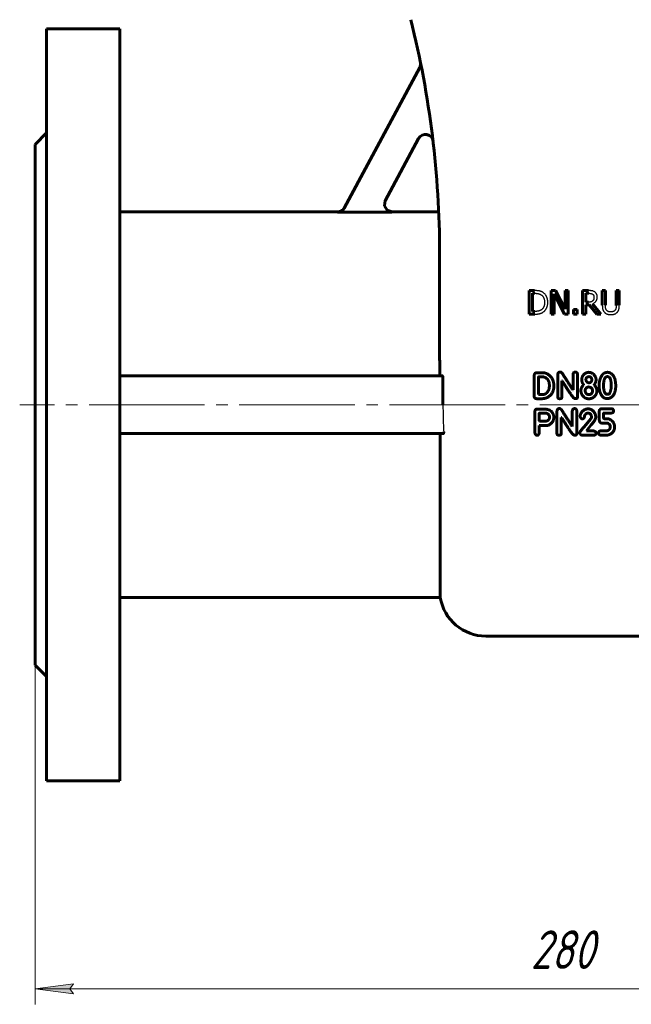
# Model space of a CAD drawing. Header units: millimetres. Extents: x 0 to 596, y 0 to 420.
# Tile 3 of 10: x 122 to 201, y 113 to 240. Entities that reach past the tile are written whole.
import ezdxf

# ---------------------------------------------------------------- set-up
doc = ezdxf.new("R2010")
doc.units = ezdxf.units.MM
for name, pattern in [('K5LT-1', [0]), ('K5LT_AXLED', [19.5, 15, -1.5, 1.5, -1.5]), ('K5LT_BASIC', [0]), ('K5LT_THIN', [0])]:
    doc.linetypes.add(name, pattern=pattern)
doc.layers.add('Системный слой', color=7, linetype='Continuous')
doc.layers.add('Системный слой (1)', color=7, linetype='Continuous', true_color=0x6c6c6c)
doc.styles.add('KDIMTEXTSTYLE', font='txt', dxfattribs={"width": 0.96, "oblique": 15, "height": 5})
doc.styles.add('KTEXTSTYLE', font='txt', dxfattribs={"width": 0.96, "height": 5})
doc.dimstyles.new('KDIMSTYLE (0.50)', dxfattribs={"dimtxt": 5, "dimasz": 1, "dimexe": 2, "dimexo": 0, "dimgap": 1, "dimtad": 1, "dimlfac": 2, "dimtxsty": 'KDIMTEXTSTYLE', "dimsah": 1, "dimcen": 0, "dimdle": 1, "dimadec": 0, "dimazin": 0, "dimtfac": 0.667, "dimtmove": 0, "dimatfit": 3, "dimfxl": 1, "dimtvp": 1, "dimtolj": 1, "dimtzin": 0, "dimarcsym": 0})

# ---------------------------------------------------------------- blocks, each defined once
blk = doc.blocks.new('U1')
at = {"layer": 'Системный слой (1)', "color": 143, "linetype": 'K5LT_BASIC', "lineweight": 60, "true_color": 0x33acca}
for p, q in [((169.51, 216.78), (169.42, 216.11)), ((169.42, 216.11), (169.76, 215.54)), ((169.76, 215.54), (170.39, 215.31))]:
    blk.add_line(p, q, dxfattribs=at)
blk = doc.blocks.new('U8')
at = {"layer": 'Системный слой (1)', "color": 143, "linetype": 'K5LT_BASIC', "lineweight": 60, "true_color": 0x33acca}
for p, q in [((163.31, 215.31), (135.06, 215.31)), ((176.44, 215.31), (170.39, 215.31))]:
    blk.add_line(p, q, dxfattribs=at)
blk = doc.blocks.new('D0')
at = {"layer": 'Системный слой (1)'}
for points in [[(129.06, 113.91), (128.56, 114.56), (129.06, 115.22), (124.06, 114.56)], [(264.06, 114.56), (259.06, 115.22), (259.56, 114.56), (259.06, 113.91)]]:
    blk.add_hatch(color=7, dxfattribs=at).paths.add_polyline_path(points)
at = {"layer": 'Системный слой (1)', "color": 7, "linetype": 'K5LT_THIN', "lineweight": 18, "true_color": 0xffffff}
for p, q in [((124.06, 156.56), (124.06, 112.56)), ((264.06, 156.56), (264.06, 112.56)), ((124.06, 114.56), (129.06, 115.22)), ((129.06, 115.22), (128.56, 114.56)), ((259.56, 114.56), (259.06, 115.22)), ((259.06, 115.22), (264.06, 114.56)), ((129.06, 113.91), (124.06, 114.56)), ((124.06, 114.56), (264.06, 114.56)), ((128.56, 114.56), (129.06, 113.91)), ((264.06, 114.56), (259.06, 113.91)), ((259.06, 113.91), (259.56, 114.56))]:
    blk.add_line(p, q, dxfattribs=at)
blk.add_wipeout([(188.38, 115.56), (188.38, 122.95), (199.28, 122.95), (199.28, 115.56)]).dxf.layer = 'Системный слой (1)'
at = {"layer": 'Системный слой (1)', "color": 7, "insert": (188.38, 122.15), "char_height": 5, "attachment_point": 1, "style": 'KTEXTSTYLE'}
blk.add_mtext('\\fArial|b0|c204|p34;\\H5.0;\\W1.000;\\Q15;\\fGOST Type AU|b0|i0|c204|p34;\\Q15;\\W0.960;280', dxfattribs=at)
blk = doc.blocks.new('KDIMARROW_01')
at = {"layer": 'Системный слой'}
blk.add_hatch(color=0, dxfattribs=at).paths.add_polyline_path([(-5, -0.66), (0, 0), (-5, 0.66), (-4.5, 0)])
at = {"layer": 'Системный слой', "color": 0, "linetype": 'K5LT_THIN', "lineweight": 18}
for p, q in [((-4.5, 0), (-5, 0.66)), ((-5, 0.66), (0, 0)), ((0, 0), (-5, -0.66)), ((-5, -0.66), (-4.5, 0))]:
    blk.add_line(p, q, dxfattribs=at)
at = {"layer": 'Системный слой (1)', "color": 0, "linetype": 'K5LT_THIN', "lineweight": 18}
blk.add_line((396.69, 190.31), (396.19, 190.31), dxfattribs=at)

msp = doc.modelspace()

# ---------------------------------------------------------------- linework, layer by layer
at = {"layer": 'Системный слой (1)', "color": 143, "linetype": 'K5LT_BASIC', "lineweight": 60, "true_color": 0x33acca}
for p, q in [((125.5574, 239.0581), (135.0574, 239.0581)), ((125.5574, 239.0581), (125.5574, 141.5581)), ((135.0574, 239.0581), (135.0574, 141.5581)), ((164.175, 215.805), (173.9724, 234.0535)), ((125.5574, 225.5581), (124.0574, 224.0581)), ((173.8334, 224.827), (169.4975, 216.7511)), ((124.0574, 224.0581), (124.0574, 156.5581)), ((163.2927, 215.2768), (170.3773, 215.2768)), ((176.5574, 197.3081), (176.5574, 209.9199)), ((188.1957, 205.1088), (188.1957, 202.0588)), ((188.8902, 205.1088), (188.1957, 205.1088)), ((188.6011, 204.7578), (188.91, 204.7578)), ((188.6011, 202.4098), (188.6011, 204.7578)), ((191.0406, 205.1088), (191.0406, 202.0588)), ((191.6165, 205.1088), (191.0406, 205.1088)), ((191.4187, 202.0588), (191.4187, 204.6886)), ((191.4187, 204.6886), (192.7682, 202.0588)), ((192.8449, 202.694), (191.6165, 205.1088)), ((192.8449, 205.1088), (192.8449, 202.694)), ((193.223, 205.1088), (192.8449, 205.1088)), ((193.223, 202.0588), (193.223, 205.1088)), ((195.8973, 205.1088), (195.1114, 205.1088)), ((195.1114, 205.1088), (195.1114, 202.0588)), ((195.5167, 203.611), (195.5167, 204.7578)), ((195.5167, 204.7578), (195.9196, 204.7578)), ((197.6769, 205.1088), (197.6769, 203.2056)), ((198.0823, 205.1088), (197.6769, 205.1088)), ((198.0823, 203.2056), (198.0823, 205.1088)), ((199.4787, 205.1088), (199.4787, 203.1957)), ((199.8841, 205.1088), (199.4787, 205.1088)), ((199.8841, 203.2056), (199.8841, 205.1088)), ((195.8726, 203.611), (195.5167, 203.611)), ((195.5167, 203.2724), (195.9814, 203.2724)), ((195.5167, 202.0588), (195.5167, 203.2724)), ((195.9814, 203.2724), (196.9453, 202.0588)), ((197.4718, 202.0588), (196.3867, 203.3861)), ((188.1957, 202.0588), (188.8977, 202.0588)), ((188.91, 202.4098), (188.6011, 202.4098)), ((191.0406, 202.0588), (191.4187, 202.0588)), ((192.7682, 202.0588), (193.223, 202.0588)), ((193.92, 202.6421), (193.92, 202.0588)), ((194.4094, 202.6421), (193.92, 202.6421)), ((193.92, 202.0588), (194.4094, 202.0588)), ((194.4094, 202.0588), (194.4094, 202.6421)), ((195.1114, 202.0588), (195.5167, 202.0588)), ((196.9453, 202.0588), (197.4718, 202.0588)), ((188.8375, 194.1342), (188.8375, 191.3737)), ((189.1817, 194.452), (189.098, 194.4473)), ((189.9776, 194.452), (189.1817, 194.452)), ((191.8839, 194.2226), (191.8839, 191.333)), ((193.8748, 194.2082), (193.8748, 192.2436)), ((194.446, 191.2542), (194.446, 194.2226)), ((135.0574, 194.0581), (176.9005, 194.0581)), ((176.9952, 193.8081), (176.9952, 190.3081)), ((189.3944, 193.8952), (189.3872, 191.639)), ((189.9393, 193.9214), (189.4207, 193.9214)), ((190.8021, 192.7264), (190.8021, 192.8866)), ((192.4408, 191.333), (192.4408, 193.398)), ((192.4408, 193.398), (192.4671, 193.398)), ((195.2505, 192.9296), (195.2505, 192.9152)), ((195.9556, 193.9501), (195.9293, 193.9501)), ((196.6224, 192.8889), (196.6224, 192.9033)), ((197.8399, 193.0156), (197.8279, 192.7455)), ((199.4149, 192.8101), (199.4149, 192.822)), ((189.3872, 191.639), (189.4135, 191.6246)), ((189.4135, 191.6246), (189.9393, 191.6246)), ((193.8748, 192.2436), (193.8485, 192.2436)), ((195.903, 191.6342), (195.9699, 191.6342)), ((196.9642, 192.0787), (196.9642, 192.0907)), ((198.2916, 191.6605), (198.4087, 191.6605)), ((189.141, 191.094), (189.8724, 191.094)), ((194.1425, 191.0988), (194.2333, 191.0988)), ((195.903, 191.0845), (195.9556, 191.0845)), ((188.911, 189.4405), (188.9229, 186.8521)), ((189.9315, 189.7512), (189.2145, 189.7512)), ((190.4621, 189.2015), (189.5061, 189.2015)), ((191.7913, 189.4859), (191.7913, 186.5963)), ((193.7822, 189.4715), (193.7822, 187.5069)), ((194.3534, 186.5175), (194.3534, 189.4859)), ((195.8128, 189.2182), (195.906, 189.2182)), ((196.8309, 188.7545), (196.8047, 188.9673)), ((197.2836, 189.4476), (197.2836, 188.3745)), ((198.8132, 189.7966), (197.6063, 189.7823)), ((197.8476, 188.604), (197.8476, 189.1943)), ((197.8739, 189.2206), (198.7869, 189.2206)), ((189.4942, 188.2048), (189.5204, 188.1785)), ((189.5204, 188.1785), (190.2494, 188.1785)), ((192.3482, 188.6613), (192.3745, 188.6613)), ((192.3482, 186.5963), (192.3482, 188.6613)), ((196.1833, 188.4773), (195.3109, 187.4328)), ((195.6168, 186.9429), (196.2502, 187.7244)), ((196.2645, 188.7163), (196.2645, 188.6876)), ((198.3042, 188.4964), (197.9409, 188.4964)), ((177.003, 186.5581), (135.0574, 186.5581)), ((176.6413, 186.5581), (176.6413, 165.3081)), ((189.4942, 186.68), (189.4942, 187.6336)), ((189.4942, 187.6336), (190.6079, 187.6336)), ((193.7822, 187.5069), (193.7559, 187.5069)), ((194.7564, 186.68), (194.7564, 186.6537)), ((195.6168, 186.9118), (195.6168, 186.9429)), ((196.5155, 186.9118), (195.6168, 186.9118)), ((196.8572, 186.5868), (196.8572, 186.6274)), ((198.2229, 186.9262), (197.4724, 186.9262)), ((198.7057, 187.5165), (198.7057, 187.3301)), ((199.2697, 187.3826), (199.2697, 187.5045)), ((194.0499, 186.3621), (194.1407, 186.3621)), ((195.1388, 186.343), (196.5155, 186.343)), ((197.5131, 186.3573), (198.2492, 186.3573)), ((176.6413, 165.3081), (135.0574, 165.3081)), ((182.5574, 160.3081), (205.5574, 160.3081)), ((125.5574, 155.0581), (124.0574, 156.5581)), ((125.5574, 141.5581), (135.0574, 141.5581))]:
    msp.add_line(p, q, dxfattribs=at)
at = {"layer": 'Системный слой (1)', "color": 30, "linetype": 'K5LT_AXLED', "lineweight": 18, "true_color": 0xff8000}
msp.add_line((243.5574, 190.3081), (122.0574, 190.3081), dxfattribs=at)
at = {"layer": 'Системный слой (1)', "color": 143, "linetype": 'K5LT_BASIC', "lineweight": 60, "true_color": 0x33acca}
for centre, radius, start, end in [((51.5574, 209.9199), 125, 0, 14.036243), ((173.0914, 234.5266), 1, 331.769278, 11.445796), ((174.7144, 224.3539), 1, 6.684586, 151.769278), ((182.5574, 166.3081), 6, 189.594068, 270)]:
    msp.add_arc(centre, radius, start, end, dxfattribs=at)
at = {"layer": 'Системный слой (1)', "color": 7, "linetype": 'K5LT-1'}
for points, knots in [([(164.175, 215.805), (164.1573, 215.772), (164.1182, 215.7082), (164.0694, 215.6455), (164.0137, 215.5826), (163.9772, 215.5466), (163.9262, 215.5028), (163.8899, 215.474), (163.8521, 215.4477), (163.8246, 215.43), (163.8014, 215.4157), (163.7724, 215.3992), (163.7328, 215.3786), (163.6889, 215.3583), (163.6359, 215.3373), (163.5818, 215.3193), (163.5267, 215.3043), (163.471, 215.2925), (163.3975, 215.2813), (163.3379, 215.2771), (163.297, 215.2768), (163.2927, 215.2768)], [0, 0, 0, 0, 0.022483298, 0.044966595, 0.047810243, 0.073137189, 0.075685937, 0.088302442, 0.100918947, 0.103392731, 0.108025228, 0.117290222, 0.123498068, 0.134926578, 0.146355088, 0.157783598, 0.169212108, 0.180640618, 0.192069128, 0.213949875, 0.216567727, 0.216567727, 0.216567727, 0.216567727]), ([(170.3773, 215.2768), (170.3399, 215.2768), (170.2653, 215.2811), (170.1553, 215.3), (170.0659, 215.3258), (169.9963, 215.3523), (169.9586, 215.369), (169.9034, 215.3959), (169.831, 215.4371), (169.7639, 215.4869), (169.7268, 215.5185), (169.7148, 215.529), (169.6947, 215.5471), (169.6701, 215.571), (169.6231, 215.6203), (169.5634, 215.6935), (169.5088, 215.7803), (169.4722, 215.8527), (169.4549, 215.893), (169.4448, 215.919), (169.4398, 215.9327), (169.4318, 215.9551), (169.4217, 215.9868), (169.4041, 216.0509), (169.3867, 216.1424), (169.3807, 216.2263), (169.3802, 216.2901), (169.3814, 216.334), (169.3882, 216.415), (169.406, 216.5163), (169.4363, 216.616), (169.4684, 216.6937), (169.4874, 216.7321), (169.4975, 216.7511)], [0, 0, 0, 0, 0.022443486, 0.044886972, 0.067330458, 0.07852921, 0.089727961, 0.092066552, 0.115581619, 0.139907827, 0.142382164, 0.144896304, 0.149467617, 0.158610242, 0.165466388, 0.19036675, 0.215267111, 0.22722048, 0.239173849, 0.241607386, 0.244011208, 0.247987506, 0.255940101, 0.264073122, 0.288111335, 0.312149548, 0.31449716, 0.326501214, 0.338505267, 0.36334737, 0.388189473, 0.401064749, 0.413940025, 0.413940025, 0.413940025, 0.413940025]), ([(189.9827, 204.8666), (189.9737, 204.8725), (189.9556, 204.884), (189.9183, 204.9062), (189.8696, 204.9324), (189.8179, 204.9568), (189.7749, 204.9751), (189.7418, 204.9882), (189.7079, 205.0008), (189.6732, 205.0127), (189.6376, 205.024), (189.604, 205.0339), (189.5725, 205.0426), (189.5435, 205.0501), (189.5134, 205.057), (189.4846, 205.063), (189.4571, 205.0682), (189.4229, 205.0741), (189.3631, 205.0832), (189.2727, 205.0936), (189.1754, 205.1009), (189.0925, 205.105), (189.0276, 205.1072), (188.96, 205.1085), (188.9136, 205.1088), (188.8902, 205.1088)], [-0.711735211, -0.711735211, -0.711735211, -0.711735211, -0.684262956, -0.6567907, -0.60184619, -0.54690168, -0.519429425, -0.49195717, -0.464484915, -0.43701266, -0.409540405, -0.38206815, -0.361271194, -0.340474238, -0.319677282, -0.298880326, -0.282961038, -0.267041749, -0.235203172, -0.176402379, -0.117601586, -0.08820119, -0.058800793, -0.029400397, 0, 0, 0, 0]), ([(188.91, 204.7578), (188.926, 204.7578), (188.9577, 204.7576), (189.0043, 204.7566), (189.0497, 204.7549), (189.0919, 204.7526), (189.131, 204.7498), (189.1675, 204.7466), (189.2029, 204.7428), (189.236, 204.7387), (189.2667, 204.7342), (189.2954, 204.7295), (189.3232, 204.7244), (189.3453, 204.7198), (189.3621, 204.7161), (189.3777, 204.7124), (189.3969, 204.7076), (189.4198, 204.7015), (189.4425, 204.6949), (189.4651, 204.6878), (189.4951, 204.6779), (189.5262, 204.6665), (189.5877, 204.6419), (189.6492, 204.6128), (189.7006, 204.5839), (189.7158, 204.5749)], [-0.122136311, -0.122136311, -0.122136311, -0.122136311, -0.116722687, -0.111309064, -0.10589544, -0.100481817, -0.09567233, -0.090862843, -0.086053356, -0.081243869, -0.076951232, -0.072658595, -0.068365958, -0.06407332, -0.062146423, -0.060219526, -0.056365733, -0.052511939, -0.048658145, -0.044804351, -0.040950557, -0.033242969, -0.028590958, -0.008523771, 0, 0, 0, 0]), ([(189.7158, 204.5749), (189.7324, 204.5647), (189.7649, 204.5434), (189.7988, 204.518), (189.8453, 204.4803), (189.9016, 204.4277), (189.9716, 204.3433), (190.0323, 204.2484), (190.082, 204.1451), (190.1108, 204.0632), (190.1356, 203.9765), (190.1567, 203.8814), (190.1697, 203.7753), (190.1748, 203.7014), (190.1766, 203.6637), (190.1777, 203.6252), (190.178, 203.5993), (190.178, 203.5863)], [-0.228722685, -0.228722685, -0.228722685, -0.228722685, -0.216268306, -0.203813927, -0.201223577, -0.17717576, -0.153135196, -0.129094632, -0.10422721, -0.081198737, -0.076679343, -0.051147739, -0.025616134, -0.0192121, -0.012808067, -0.006404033, 0, 0, 0, 0]), ([(190.6006, 203.5813), (190.6006, 203.6023), (190.6001, 203.644), (190.5976, 203.7057), (190.5935, 203.7664), (190.586, 203.8426), (190.5732, 203.9328), (190.5528, 204.0332), (190.5275, 204.1275), (190.4992, 204.2113), (190.4685, 204.2872), (190.436, 204.3556), (190.4004, 204.4213), (190.3721, 204.4678), (190.3261, 204.5379), (190.2573, 204.6291), (190.144, 204.7456), (190.0485, 204.8218), (189.9928, 204.8599), (189.9827, 204.8666)], [-0.236572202, -0.236572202, -0.236572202, -0.236572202, -0.228129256, -0.219686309, -0.211243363, -0.202800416, -0.187098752, -0.171397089, -0.156612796, -0.141828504, -0.129465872, -0.11710324, -0.104753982, -0.092404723, -0.0897364, -0.062369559, -0.034019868, -0.006064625, 0, 0, 0, 0]), ([(196.6734, 204.9481), (196.6564, 204.9591), (196.6218, 204.98), (196.5831, 205.0002), (196.5286, 205.026), (196.4746, 205.047), (196.4065, 205.0664), (196.3711, 205.0741), (196.3502, 205.078), (196.3414, 205.0795), (196.3238, 205.0823), (196.2965, 205.0863), (196.2518, 205.092), (196.175, 205.0997), (196.0571, 205.1069), (195.9535, 205.1088), (195.8973, 205.1088)], [-0.161155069, -0.161155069, -0.161155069, -0.161155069, -0.148263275, -0.135371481, -0.132778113, -0.108543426, -0.096754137, -0.084964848, -0.084102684, -0.082378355, -0.078929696, -0.07203238, -0.064293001, -0.050425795, -0.025914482, 0, 0, 0, 0]), ([(195.9196, 204.7578), (195.9299, 204.7578), (195.9504, 204.7577), (195.9804, 204.7571), (196.0097, 204.756), (196.0368, 204.7547), (196.062, 204.753), (196.0855, 204.751), (196.1082, 204.7488), (196.1294, 204.7463), (196.1491, 204.7436), (196.1736, 204.7399), (196.2015, 204.7348), (196.2325, 204.7278), (196.2613, 204.7199), (196.2891, 204.7108), (196.3103, 204.7027), (196.3428, 204.689), (196.3725, 204.6739), (196.3975, 204.6583), (196.404, 204.654)], [-0.105350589, -0.105350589, -0.105350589, -0.105350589, -0.100431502, -0.095512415, -0.090593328, -0.085674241, -0.081313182, -0.076952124, -0.072591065, -0.068230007, -0.064347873, -0.060465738, -0.052701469, -0.045754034, -0.0388066, -0.031859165, -0.02491173, -0.022395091, -0.005983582, 0, 0, 0, 0]), ([(196.3867, 203.3861), (196.3984, 203.3904), (196.4215, 203.3994), (196.4555, 203.4139), (196.4887, 203.4292), (196.53, 203.45), (196.5785, 203.4772), (196.6508, 203.5241), (196.7161, 203.5762), (196.7749, 203.6333), (196.8273, 203.6912), (196.8729, 203.7517), (196.9097, 203.8136), (196.9405, 203.8735), (196.9725, 203.9535), (196.9921, 204.0272), (197.0039, 204.0874), (197.0108, 204.1314), (197.0162, 204.1857), (197.0185, 204.2284), (197.0193, 204.2582), (197.0195, 204.2732), (197.0195, 204.2808)], [-0.148110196, -0.148110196, -0.148110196, -0.148110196, -0.143631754, -0.139153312, -0.134674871, -0.130196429, -0.121903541, -0.113610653, -0.097024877, -0.089138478, -0.081252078, -0.066130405, -0.059524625, -0.052918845, -0.039707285, -0.026179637, -0.024288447, -0.017188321, -0.010088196, -0.005044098, -0.002522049, 0, 0, 0, 0]), ([(196.404, 204.654), (196.412, 204.6486), (196.4276, 204.6374), (196.4437, 204.6242), (196.4651, 204.6052), (196.4902, 204.5796), (196.5206, 204.5396), (196.5414, 204.5034), (196.5556, 204.4723), (196.568, 204.4404), (196.5763, 204.4128), (196.5856, 204.3737), (196.593, 204.3312), (196.5965, 204.283), (196.5968, 204.2549), (196.5968, 204.2487)], [-0.081685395, -0.081685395, -0.081685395, -0.081685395, -0.076696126, -0.0717068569, -0.0706954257, -0.0613419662, -0.0522677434, -0.0430034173, -0.0383712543, -0.0337390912, -0.0245907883, -0.0231782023, -0.0130157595, -0.0028533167, 0, 0, 0, 0]), ([(197.0195, 204.2808), (197.0195, 204.291), (197.0192, 204.3114), (197.018, 204.3415), (197.0161, 204.371), (197.0126, 204.408), (197.0066, 204.4515), (196.9971, 204.4997), (196.9853, 204.5447), (196.9717, 204.5861), (196.9562, 204.625), (196.9418, 204.6551), (196.9294, 204.6781), (196.9165, 204.7001), (196.8997, 204.7269), (196.878, 204.7579), (196.8605, 204.7803), (196.8323, 204.8142), (196.7889, 204.8603), (196.7293, 204.9102), (196.6881, 204.9386), (196.6734, 204.9481)], [-0.193489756, -0.193489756, -0.193489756, -0.193489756, -0.187228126, -0.180966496, -0.174704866, -0.168443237, -0.156866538, -0.14528984, -0.134451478, -0.123613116, -0.113319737, -0.103026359, -0.098061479, -0.0930966, -0.083166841, -0.073237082, -0.063307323, -0.060732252, -0.038297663, -0.013257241, 0, 0, 0, 0]), ([(190.178, 203.5863), (190.178, 203.5692), (190.1776, 203.5353), (190.1759, 203.4854), (190.1731, 203.4365), (190.1693, 203.3905), (190.1646, 203.3471), (190.1573, 203.2924), (190.1462, 203.2288), (190.1297, 203.158), (190.1115, 203.0955), (190.0914, 203.0391), (190.0701, 202.9882), (190.0465, 202.9399), (190.0122, 202.8785), (189.9621, 202.8046), (189.8911, 202.7235), (189.8195, 202.6599), (189.7714, 202.6249), (189.7528, 202.6124)], [-0.276021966, -0.276021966, -0.276021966, -0.276021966, -0.265988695, -0.255955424, -0.245922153, -0.235888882, -0.226754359, -0.217619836, -0.19935079, -0.182548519, -0.165746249, -0.151188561, -0.136630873, -0.122295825, -0.107960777, -0.079290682, -0.048447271, -0.018055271, 0, 0, 0, 0]), ([(189.9778, 202.3035), (190.0209, 202.332), (190.0664, 202.3664), (190.1491, 202.4383), (190.1941, 202.4834), (190.2375, 202.5333), (190.255, 202.554), (190.2858, 202.5922), (190.3275, 202.6493), (190.3663, 202.7098), (190.3961, 202.7609), (190.4245, 202.8131), (190.458, 202.881), (190.4929, 202.9644), (190.5225, 203.0489), (190.5406, 203.1117), (190.5644, 203.2059), (190.5889, 203.337), (190.5997, 203.4828), (190.6006, 203.5668), (190.6006, 203.5813)], [-0.278962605, -0.278962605, -0.278962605, -0.278962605, -0.247175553, -0.243853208, -0.211601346, -0.208232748, -0.203909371, -0.195262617, -0.178870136, -0.162027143, -0.153605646, -0.145184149, -0.128341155, -0.111498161, -0.095175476, -0.078852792, -0.075672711, -0.042270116, -0.007265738, 0, 0, 0, 0]), ([(196.4238, 203.7692), (196.4168, 203.7622), (196.4024, 203.7487), (196.3858, 203.7349), (196.3613, 203.7161), (196.3275, 203.6938), (196.284, 203.6724), (196.2469, 203.6582), (196.2229, 203.6507), (196.2034, 203.6455), (196.1886, 203.642), (196.1736, 203.6388), (196.154, 203.6349), (196.1296, 203.6305), (196.0937, 203.6249), (196.0122, 203.6148), (195.9351, 203.611), (195.8726, 203.611)], [-0.0846184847, -0.0846184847, -0.0846184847, -0.0846184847, -0.0800034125, -0.0753883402, -0.0744226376, -0.0653627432, -0.0561571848, -0.0515544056, -0.0469516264, -0.0446938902, -0.042436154, -0.0401784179, -0.0379206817, -0.0337082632, -0.0294958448, -0.0225875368, 0, 0, 0, 0]), ([(196.5968, 204.2487), (196.5968, 204.2394), (196.5966, 204.221), (196.5956, 204.1939), (196.594, 204.1673), (196.5917, 204.1421), (196.5889, 204.1182), (196.5846, 204.0879), (196.5779, 204.0524), (196.5681, 204.0127), (196.557, 203.9769), (196.5445, 203.944), (196.5264, 203.9041), (196.4998, 203.8575), (196.4691, 203.8168), (196.4429, 203.7879), (196.4303, 203.7753), (196.4238, 203.7692)], [-0.0937576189, -0.0937576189, -0.0937576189, -0.0937576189, -0.0896029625, -0.085448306, -0.0812936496, -0.0771389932, -0.0733225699, -0.0695061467, -0.0618733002, -0.0547800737, -0.0476868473, -0.0413301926, -0.034973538, -0.0226294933, -0.0102854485, -0.0051427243, 0, 0, 0, 0]), ([(197.6769, 203.2056), (197.6769, 203.1872), (197.6772, 203.1505), (197.6787, 203.0966), (197.6811, 203.044), (197.6844, 202.9949), (197.6884, 202.9491), (197.6946, 202.8918), (197.7021, 202.8383), (197.7109, 202.7885), (197.7178, 202.7541), (197.7253, 202.7206), (197.7333, 202.6892), (197.7414, 202.6598), (197.7499, 202.6322), (197.7591, 202.6051), (197.769, 202.5787), (197.7796, 202.5529), (197.7946, 202.5193), (197.8231, 202.4627), (197.8707, 202.3869), (197.9245, 202.3212), (197.9591, 202.2857), (197.9686, 202.2763)], [-0.129094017, -0.129094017, -0.129094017, -0.129094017, -0.123542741, -0.117991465, -0.112440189, -0.106888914, -0.1019132, -0.096937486, -0.086986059, -0.082495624, -0.078005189, -0.073514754, -0.069024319, -0.064988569, -0.060952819, -0.056917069, -0.052881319, -0.048917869, -0.044954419, -0.037027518, -0.021378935, -0.005730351, 0, 0, 0, 0]), ([(198.2133, 202.5902), (198.2054, 202.6022), (198.1903, 202.6266), (198.1755, 202.6545), (198.1616, 202.6831), (198.1488, 202.7125), (198.1377, 202.7429), (198.1308, 202.7641), (198.126, 202.78), (198.1199, 202.8019), (198.1146, 202.8243), (198.1108, 202.8426), (198.1079, 202.8576), (198.104, 202.88), (198.1003, 202.9044), (198.097, 202.9299), (198.0939, 202.9561), (198.0903, 202.9923), (198.0868, 203.0398), (198.0846, 203.0835), (198.0834, 203.1198), (198.0827, 203.1477), (198.0823, 203.1764), (198.0823, 203.1958), (198.0823, 203.2056)], [-0.343745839, -0.343745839, -0.343745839, -0.343745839, -0.317150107, -0.290554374, -0.285054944, -0.258118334, -0.231181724, -0.22561445, -0.217365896, -0.200868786, -0.184371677, -0.176123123, -0.167874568, -0.157558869, -0.136927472, -0.126611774, -0.116296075, -0.095664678, -0.071748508, -0.047832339, -0.035874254, -0.023916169, -0.011958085, 0, 0, 0, 0]), ([(199.4787, 203.1957), (199.4787, 203.1835), (199.4786, 203.1592), (199.4779, 203.1234), (199.4768, 203.0885), (199.4752, 203.0547), (199.4732, 203.0221), (199.4699, 202.98), (199.4659, 202.9422), (199.4615, 202.9084), (199.4583, 202.8869), (199.4548, 202.866), (199.4511, 202.8459), (199.4471, 202.8265), (199.4427, 202.8077), (199.4379, 202.7893), (199.4326, 202.771), (199.4268, 202.7529), (199.4185, 202.7292), (199.4107, 202.7092), (199.3937, 202.6699), (199.3747, 202.6329), (199.354, 202.5997), (199.3477, 202.5902)], [-0.0871314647, -0.0871314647, -0.0871314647, -0.0871314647, -0.0831713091, -0.0792111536, -0.0752509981, -0.0712908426, -0.0673306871, -0.0633705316, -0.0554502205, -0.0523701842, -0.0492901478, -0.0462101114, -0.043130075, -0.0401940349, -0.0372579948, -0.0343219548, -0.0313859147, -0.0284498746, -0.0255138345, -0.0196417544, -0.0183802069, -0.005374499, 0, 0, 0, 0]), ([(199.5924, 202.2763), (199.605, 202.2883), (199.6293, 202.313), (199.6542, 202.3417), (199.6884, 202.3843), (199.7294, 202.4433), (199.7695, 202.5201), (199.7963, 202.5858), (199.8138, 202.637), (199.8285, 202.6902), (199.8413, 202.7446), (199.8523, 202.8005), (199.8637, 202.8713), (199.8789, 202.9998), (199.8841, 203.1192), (199.8841, 203.2056)], [-0.200678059, -0.200678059, -0.200678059, -0.200678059, -0.189054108, -0.177430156, -0.175001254, -0.152059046, -0.128629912, -0.116915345, -0.105200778, -0.093565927, -0.081931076, -0.070871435, -0.059811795, -0.04081866, 0, 0, 0, 0]), ([(188.8977, 202.0588), (188.9171, 202.0588), (188.9558, 202.059), (189.0127, 202.0599), (189.0682, 202.0615), (189.1218, 202.0637), (189.1735, 202.0666), (189.2403, 202.0712), (189.307, 202.0775), (189.3732, 202.0855), (189.4251, 202.0931), (189.4663, 202.1002), (189.498, 202.1063), (189.5184, 202.1106), (189.5359, 202.1146), (189.5555, 202.1192), (189.5768, 202.1247), (189.5998, 202.1311), (189.6245, 202.1385), (189.6679, 202.1523), (189.7298, 202.1752), (189.8301, 202.2189), (189.9127, 202.2632), (189.97, 202.2986), (189.9778, 202.3035)], [-0.489465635, -0.489465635, -0.489465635, -0.489465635, -0.469874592, -0.450283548, -0.430692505, -0.411101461, -0.391510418, -0.371919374, -0.332737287, -0.308900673, -0.28506406, -0.261227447, -0.24930914, -0.237390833, -0.229840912, -0.22229099, -0.207191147, -0.19698596, -0.186780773, -0.168865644, -0.129708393, -0.090551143, -0.012236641, 0, 0, 0, 0]), ([(189.7528, 202.6124), (189.7359, 202.6005), (189.7013, 202.5779), (189.6618, 202.5553), (189.6032, 202.5249), (189.5575, 202.505), (189.5085, 202.4876), (189.4873, 202.4805), (189.4608, 202.4723), (189.4305, 202.464), (189.401, 202.4568), (189.3697, 202.4501), (189.3254, 202.4416), (189.2795, 202.4342), (189.2318, 202.4278), (189.1953, 202.4236), (189.1578, 202.42), (189.116, 202.4166), (189.0694, 202.4137), (189.0174, 202.4114), (188.9643, 202.4101), (188.9282, 202.4098), (188.91, 202.4098)], [-0.129515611, -0.129515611, -0.129515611, -0.129515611, -0.119550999, -0.109586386, -0.107523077, -0.087584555, -0.085520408, -0.082628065, -0.07684338, -0.072307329, -0.067771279, -0.062610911, -0.057450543, -0.047129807, -0.041969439, -0.036809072, -0.031648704, -0.026488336, -0.019866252, -0.013244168, -0.006622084, 0, 0, 0, 0]), ([(197.9686, 202.2763), (197.9813, 202.2636), (198.0075, 202.2389), (198.0381, 202.2136), (198.0842, 202.1783), (198.121, 202.154), (198.1612, 202.1313), (198.1786, 202.1218), (198.2083, 202.1066), (198.2688, 202.079), (198.3409, 202.0531), (198.4202, 202.0321), (198.4822, 202.0191), (198.547, 202.0088), (198.6048, 202.0023), (198.6545, 201.9984), (198.6953, 201.9961), (198.7369, 201.9948), (198.7651, 201.9945), (198.7793, 201.9945)], [-0.322958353, -0.322958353, -0.322958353, -0.322958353, -0.301047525, -0.279136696, -0.274585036, -0.230252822, -0.225650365, -0.21925955, -0.206477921, -0.186016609, -0.141138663, -0.11869969, -0.096260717, -0.073821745, -0.051382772, -0.038537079, -0.025691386, -0.012845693, 0, 0, 0, 0]), ([(198.7793, 202.3406), (198.7693, 202.3406), (198.7495, 202.3408), (198.7202, 202.3418), (198.6915, 202.3436), (198.6644, 202.346), (198.6387, 202.3489), (198.6063, 202.3536), (198.5538, 202.3633), (198.488, 202.3814), (198.4202, 202.4093), (198.3617, 202.4419), (198.3097, 202.4799), (198.264, 202.5233), (198.233, 202.5612), (198.2171, 202.5844), (198.2133, 202.5902)], [-0.162465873, -0.162465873, -0.162465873, -0.162465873, -0.156402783, -0.150339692, -0.144276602, -0.138213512, -0.1326561, -0.127098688, -0.115983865, -0.095376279, -0.0768315, -0.058800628, -0.040998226, -0.023195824, -0.005738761, 0, 0, 0, 0]), ([(199.3477, 202.5902), (199.3422, 202.5817), (199.3305, 202.5652), (199.3165, 202.5478), (199.2954, 202.5236), (199.2653, 202.4934), (199.2245, 202.4618), (199.1885, 202.4389), (199.1602, 202.4232), (199.1355, 202.4112), (199.1151, 202.4023), (199.0949, 202.3941), (199.0697, 202.3849), (199.041, 202.3758), (198.9961, 202.3634), (198.9552, 202.355), (198.8885, 202.3454), (198.8376, 202.3412), (198.7904, 202.3406), (198.7793, 202.3406)], [-0.107165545, -0.107165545, -0.107165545, -0.107165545, -0.101648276, -0.096131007, -0.094971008, -0.083999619, -0.072710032, -0.067065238, -0.061420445, -0.055852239, -0.053068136, -0.050284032, -0.045041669, -0.039799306, -0.035586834, -0.022631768, -0.020142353, -0.004697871, 0, 0, 0, 0]), ([(198.7793, 201.9945), (198.7943, 201.9945), (198.8241, 201.9948), (198.8681, 201.9962), (198.9111, 201.9985), (198.9515, 202.0015), (198.9893, 202.0053), (199.0368, 202.0112), (199.0814, 202.0184), (199.1232, 202.0268), (199.1523, 202.0334), (199.1807, 202.0407), (199.233, 202.0556), (199.2807, 202.073), (199.3264, 202.093), (199.3563, 202.1071), (199.3813, 202.1201), (199.4303, 202.1477), (199.4956, 202.1903), (199.557, 202.242), (199.5888, 202.2727), (199.5924, 202.2763)], [-0.133113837, -0.133113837, -0.133113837, -0.133113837, -0.12772088, -0.122327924, -0.116934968, -0.111542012, -0.106665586, -0.10178916, -0.092036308, -0.087588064, -0.083139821, -0.078691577, -0.074243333, -0.057841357, -0.053740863, -0.049640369, -0.041439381, -0.039717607, -0.021593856, -0.002514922, 0, 0, 0, 0]), ([(176.9952, 190.3081), (176.9953, 189.9748), (177.0003, 189.2955), (177.0226, 188.3623), (177.0552, 187.5304), (177.0805, 187.0493), (177.0949, 186.8081)], [6.359974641, 6.359974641, 6.359974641, 6.359974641, 6.559976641, 6.759978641, 6.894158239, 7.028337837, 7.028337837, 7.028337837, 7.028337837])]:
    msp.add_open_spline(points, degree=3, knots=knots, dxfattribs=at)
at = {"layer": 'Системный слой (1)', "color": 143, "linetype": 'K5LT_BASIC', "lineweight": 60, "true_color": 0x33acca}
for points, knots in [([(163.3101, 215.3081), (163.4898, 215.3081), (163.8488, 215.4075), (164.1062, 215.6768), (164.1912, 215.8351), (164.1912, 215.8351), (164.1912, 215.8351)], [0, 0, 0, 0, 0.49999647, 0.99999294, 0.99999294, 1, 1, 1, 1]), ([(176.5574, 197.3081), (176.5574, 197.0389), (176.5598, 196.6053), (176.567, 195.9964), (176.5743, 195.5091), (176.5855, 194.8607), (176.5944, 194.3841), (176.6004, 194.0581)], [0, 0, 0, 0, 2.02139148, 3.23596376, 4.5099771, 5.61393711, 8, 8, 8, 8]), ([(176.9952, 193.8081), (176.9952, 193.8228), (176.9944, 193.8458), (176.9916, 193.8755), (176.9873, 193.9081), (176.9803, 193.9419), (176.9709, 193.9725), (176.9643, 193.9899), (176.9566, 194.0072), (176.9463, 194.0259), (176.9319, 194.0439), (176.9162, 194.0555), (176.9058, 194.0581), (176.9005, 194.0581)], [0, 0, 0, 0, 1.58327377, 2.41709561, 3.13324314, 5.1105319, 6.31975307, 7.25680686, 7.80757907, 9.24010602, 10.77676249, 12.30505192, 14, 14, 14, 14]), ([(177.003, 186.5581), (177.0115, 186.5581), (177.024, 186.562), (177.04, 186.5749), (177.0515, 186.5885), (177.0629, 186.6071), (177.0724, 186.6284), (177.0794, 186.6492), (177.0843, 186.6675), (177.0881, 186.6851), (177.0911, 186.7034), (177.0943, 186.7293), (177.096, 186.7576), (177.096, 186.7867), (177.0953, 186.8015), (177.0949, 186.8081)], [0, 0, 0, 0, 2.68117649, 3.90413008, 5.26930465, 6.69561243, 8.17172131, 9.25443986, 10.10433415, 10.92812436, 11.74237417, 12.54514992, 14.25524612, 15.22315586, 16, 16, 16, 16])]:
    msp.add_open_spline(points, degree=3, knots=knots, dxfattribs=at)
for points in [[(189.098, 194.4473), (188.8805, 194.4377), (188.8375, 194.1342)], [(191.2132, 193.5892), (190.7137, 194.452), (189.9776, 194.452)], [(192.2018, 194.5524), (191.9412, 194.5524), (191.8839, 194.2226)], [(192.6678, 194.0744), (192.4408, 194.5524), (192.2018, 194.5524)], [(193.8485, 192.2436), (193.208, 193.257), (192.6678, 194.0744)], [(194.1927, 194.5405), (193.8748, 194.5405), (193.8748, 194.2082)], [(194.446, 194.2226), (194.446, 194.5405), (194.1927, 194.5405)], [(195.3151, 194.2716), (195.0402, 194.0457), (195.002, 193.5821)], [(195.9173, 194.5118), (195.5899, 194.4974), (195.3151, 194.2716)], [(196.7802, 193.9358), (196.4551, 194.5118), (195.9173, 194.5118)], [(197.957, 194.4234), (197.706, 194.2919), (197.4897, 193.8665)], [(198.3059, 194.5142), (198.086, 194.4759), (197.957, 194.4234)], [(199.2858, 193.7398), (198.9393, 194.5142), (198.3059, 194.5142)], [(189.4207, 193.9214), (189.3944, 193.9167), (189.3944, 193.8952)], [(190.1377, 193.8952), (190.0134, 193.9214), (189.9393, 193.9214)], [(190.8021, 192.8866), (190.8021, 193.6299), (190.1377, 193.8952)], [(191.3853, 192.7264), (191.3853, 193.2522), (191.2132, 193.5892)], [(192.4671, 193.398), (192.7897, 192.8531), (193.5689, 191.7011)], [(195.2505, 192.9152), (194.8968, 192.5185), (194.8968, 192.1313)], [(195.002, 193.5821), (195.002, 193.202), (195.2505, 192.9296)], [(195.9293, 193.9501), (195.5517, 193.9047), (195.5517, 193.5701)], [(195.5517, 193.5701), (195.5899, 193.1638), (195.9556, 193.1638)], [(196.3236, 193.5821), (196.24, 193.9501), (195.9556, 193.9501)], [(195.9556, 193.1638), (196.283, 193.1638), (196.3236, 193.5821)], [(196.6224, 192.9033), (196.871, 193.2307), (196.871, 193.5438)], [(196.9642, 192.0907), (196.9642, 192.5209), (196.6224, 192.8889)], [(196.871, 193.5438), (196.871, 193.6896), (196.7802, 193.9358)], [(197.4897, 193.8665), (197.2734, 193.441), (197.2591, 192.8483)], [(197.2591, 192.8483), (197.2591, 192.3512), (197.4001, 191.8684)], [(198.3179, 193.9597), (197.9116, 193.9597), (197.8399, 193.0156)], [(198.8341, 192.822), (198.8341, 193.9597), (198.3179, 193.9597)], [(198.588, 191.1442), (199.4149, 191.4238), (199.4149, 192.8101)], [(198.8078, 192.3703), (198.8341, 192.6882), (198.8341, 192.822)], [(199.4149, 192.822), (199.4149, 193.2427), (199.2858, 193.7398)], [(189.9393, 191.6246), (190.3504, 191.6246), (190.6683, 192.117)], [(190.4556, 191.2016), (191.3853, 191.6892), (191.3853, 192.7264)], [(190.6683, 192.117), (190.8021, 192.3607), (190.8021, 192.7264)], [(193.5689, 191.7011), (193.956, 191.0988), (194.1425, 191.0988)], [(194.8968, 192.1313), (194.8968, 191.9162), (195.0139, 191.6461)], [(195.0139, 191.6461), (195.3748, 191.0845), (195.903, 191.0845)], [(195.4585, 192.2628), (195.4465, 192.1456), (195.4465, 192.117)], [(195.4465, 192.117), (195.5182, 191.6342), (195.903, 191.6342)], [(195.9436, 192.6141), (195.6066, 192.6141), (195.4585, 192.2628)], [(196.4145, 192.0907), (196.4145, 192.5352), (195.9436, 192.6141)], [(195.9699, 191.6342), (196.3428, 191.6342), (196.4145, 192.0907)], [(196.3738, 191.1753), (196.9642, 191.5266), (196.9642, 192.0787)], [(197.4001, 191.8684), (197.7084, 191.106), (198.3059, 191.106)], [(197.8279, 192.7455), (197.8805, 191.6605), (198.2916, 191.6605)], [(198.4087, 191.6605), (198.6883, 191.6605), (198.8078, 192.3703)], [(188.8375, 191.3737), (188.8495, 191.1299), (189.141, 191.094)], [(189.8724, 191.094), (190.0851, 191.094), (190.4556, 191.2016)], [(191.8839, 191.333), (191.8839, 191.0893), (192.1492, 191.0893)], [(192.1492, 191.0893), (192.4408, 191.0893), (192.4408, 191.333)], [(194.2333, 191.0988), (194.446, 191.0988), (194.446, 191.2542)], [(195.9556, 191.0845), (196.1563, 191.0845), (196.3738, 191.1753)], [(198.3059, 191.106), (198.4732, 191.106), (198.588, 191.1442)], [(189.2145, 189.7512), (188.9779, 189.7512), (188.911, 189.4405)], [(189.5061, 189.2015), (189.4798, 189.1967), (189.4798, 189.1728)], [(189.4798, 189.1728), (189.4942, 188.3769), (189.4942, 188.2048)], [(191.1158, 189.3855), (190.8254, 189.7583), (189.9315, 189.7512)], [(190.8206, 188.7235), (190.8206, 189.0413), (190.4621, 189.2015)], [(191.3775, 188.6565), (191.4062, 189.0126), (191.1158, 189.3855)], [(192.1091, 189.8157), (191.8486, 189.8157), (191.7913, 189.4859)], [(192.5752, 189.3377), (192.3482, 189.8157), (192.1091, 189.8157)], [(193.7559, 187.5069), (193.1154, 188.5203), (192.5752, 189.3377)], [(194.1001, 189.8038), (193.7822, 189.8038), (193.7822, 189.4715)], [(194.3534, 189.4859), (194.3534, 189.8038), (194.1001, 189.8038)], [(195.471, 189.7058), (194.809, 189.3736), (194.809, 188.7952)], [(195.3635, 188.8477), (195.4901, 189.2182), (195.8128, 189.2182)], [(195.8128, 189.7727), (195.6742, 189.7727), (195.471, 189.7058)], [(196.8047, 188.9673), (196.5059, 189.7727), (195.8128, 189.7727)], [(195.906, 189.2182), (196.2645, 189.1369), (196.2645, 188.7163)], [(197.6063, 189.7823), (197.2836, 189.7823), (197.2836, 189.4476)], [(197.8476, 189.1943), (197.8476, 189.2158), (197.8739, 189.2206)], [(198.7869, 189.2206), (199.1478, 189.2564), (199.1478, 189.5026)], [(199.1359, 189.5146), (199.1359, 189.7966), (198.8132, 189.7966)], [(199.1478, 189.5026), (199.1478, 189.5146), (199.1359, 189.5146)], [(190.2494, 188.1785), (190.8206, 188.1785), (190.8206, 188.7235)], [(190.6079, 187.6336), (191.3775, 187.9682), (191.3775, 188.6565)], [(192.3745, 188.6613), (192.6971, 188.1164), (193.4763, 186.9644)], [(194.809, 188.7952), (194.8568, 188.4773), (195.1006, 188.4773)], [(195.1006, 188.4773), (195.1221, 188.4916), (195.1651, 188.4916)], [(195.1651, 188.4916), (195.3635, 188.5609), (195.3635, 188.8477)], [(196.2645, 188.6876), (196.2645, 188.5992), (196.1833, 188.4773)], [(196.2502, 187.7244), (196.8309, 188.3028), (196.8309, 188.7545)], [(197.2836, 188.3745), (197.2836, 187.9324), (197.6325, 187.9324)], [(197.6325, 187.9324), (198.4237, 187.93), (198.4237, 187.8917)], [(197.9409, 188.4964), (197.8476, 188.4964), (197.8476, 188.604)], [(199.1072, 188.0136), (198.72, 188.4964), (198.3042, 188.4964)], [(198.4237, 187.8917), (198.7057, 187.722), (198.7057, 187.5165)], [(199.2697, 187.5045), (199.2697, 187.691), (199.1072, 188.0136)], [(188.9229, 186.8521), (188.9229, 186.3478), (189.2145, 186.3478)], [(189.2145, 186.3478), (189.4631, 186.3478), (189.4942, 186.68)], [(191.7913, 186.5963), (191.7913, 186.3526), (192.0566, 186.3526)], [(192.0566, 186.3526), (192.3482, 186.3526), (192.3482, 186.5963)], [(193.4763, 186.9644), (193.8634, 186.3621), (194.0499, 186.3621)], [(194.1407, 186.3621), (194.3534, 186.3621), (194.3534, 186.5175)], [(195.3109, 187.4328), (194.7564, 186.8521), (194.7564, 186.68)], [(194.7564, 186.6537), (194.7707, 186.3956), (195.1388, 186.343)], [(196.8572, 186.6274), (196.8572, 186.8712), (196.5155, 186.9118)], [(196.5155, 186.343), (196.8071, 186.3358), (196.8572, 186.5868)], [(197.4724, 186.9262), (197.1904, 186.8783), (197.1904, 186.6728)], [(197.1904, 186.6728), (197.1904, 186.3836), (197.5131, 186.3573)], [(198.7057, 187.3301), (198.5718, 186.9262), (198.2229, 186.9262)], [(198.2492, 186.3573), (198.3567, 186.3573), (198.665, 186.4577)], [(198.665, 186.4577), (199.2697, 186.8306), (199.2697, 187.3826)]]:
    msp.add_open_spline(points, degree=2, dxfattribs=at)

# ---------------------------------------------------------------- block references
at = {"layer": 'Системный слой (1)'}
for name in ['U1', 'U8']:
    msp.add_blockref(name, (0, 0), dxfattribs=at)

# ---------------------------------------------------------------- next in the draw order: dimensions: what is measured, and where the dimension line sits
at = {"layer": 'Системный слой (1)', "color": 7}
dim = msp.add_linear_dim(base=(124.0574, 114.5636), p1=(264.0574, 156.5581), p2=(124.0574, 156.5581), dimstyle='KDIMSTYLE (0.50)', override={"dimexo": 0, "dimpost": '\\fGOST Type AU|b0|c204|p34;\\H5.0;\\W0.960;\\Q15;<>', "dimblk1": 'KDIMARROW_01', "dimblk2": 'KDIMARROW_01', "dimse1": 0, "dimse2": 0, "dimclrt": 7, "dimtol": 1, "dimtp": 0, "dimtm": 0, "dimtdec": 5, "dimtolj": 1}, dxfattribs=at)
dim.commit()
dim.dimension.update_dxf_attribs({"geometry": 'D0', "text_midpoint": (194.0574, 114.5636), "dimtype": 160})

doc.saveas('drawing.dxf')
